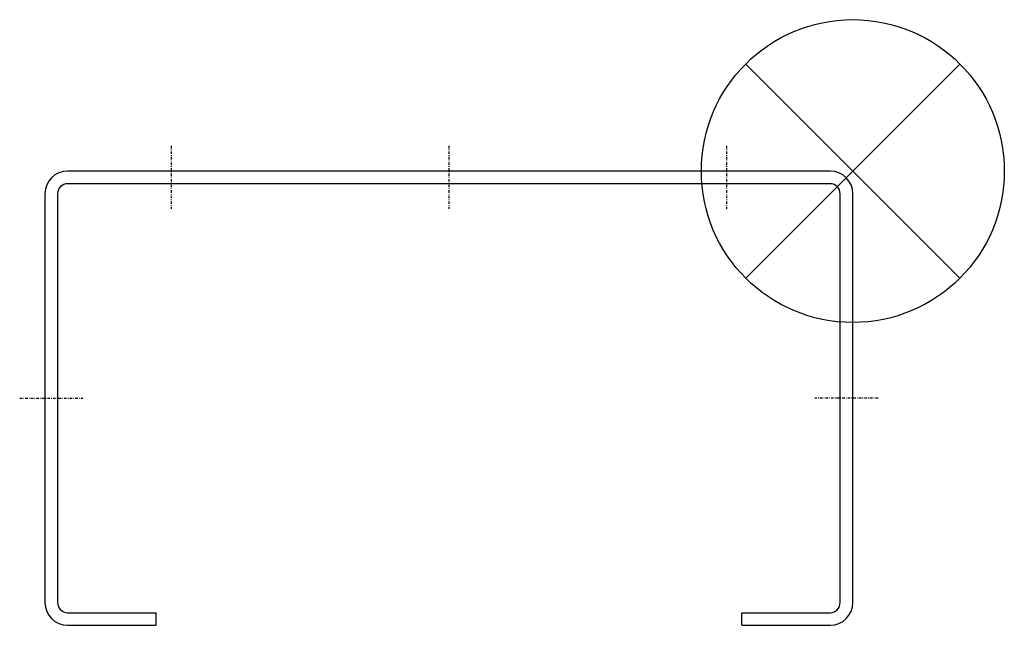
# Model space of a CAD drawing. Extents: x 171 to 366, y 46 to 166.
import ezdxf

# ---------------------------------------------------------------- set-up
doc = ezdxf.new("R2010")
doc.units = 0
doc.linetypes.add('STRICHPUNKT', pattern=[1.025, 0.5, -0.25, 0.025, -0.25])
doc.layers.get('0').update_dxf_attribs({"linetype": 'CONTINUOUS'})

# ---------------------------------------------------------------- blocks, each defined once
blk = doc.blocks.new('ZOP')
at = {"color": 6}
for p, q in [((21.21, 21.21), (-21.21, -21.21)), ((-21.21, 21.21), (21.21, -21.21))]:
    blk.add_line(p, q, dxfattribs=at)
blk.add_circle((0, 0), 30, dxfattribs=at)

msp = doc.modelspace()

# ---------------------------------------------------------------- linework, layer by layer
at = {"linetype": 'STRICHPUNKT'}
for p, q in [((200.87, 140.59), (200.87, 128.09)), ((255.87, 140.59), (255.87, 128.09)), ((310.87, 140.59), (310.87, 128.09)), ((170.87, 90.59), (183.37, 90.59)), ((340.87, 90.59), (328.37, 90.59))]:
    msp.add_line(p, q, dxfattribs=at)
for p, q in [((331.37, 135.59), (180.37, 135.59)), ((331.37, 133.09), (180.37, 133.09)), ((175.87, 131.09), (175.87, 50.09)), ((178.37, 131.09), (178.37, 50.09)), ((333.37, 50.09), (333.37, 131.09)), ((335.87, 50.09), (335.87, 131.09)), ((180.37, 48.09), (197.87, 48.09)), ((197.87, 45.59), (197.87, 48.09)), ((313.87, 48.09), (331.37, 48.09)), ((313.87, 45.59), (313.87, 48.09)), ((180.37, 45.59), (197.87, 45.59)), ((313.87, 45.59), (331.37, 45.59))]:
    msp.add_line(p, q)
for centre, radius, start, end in [((180.37, 131.09), 4.5, 90, 180), ((331.37, 131.09), 4.5, 0, 90), ((180.37, 131.09), 2, 90, 180), ((331.37, 131.09), 2, 0, 90), ((180.37, 50.09), 4.5, 180, 270), ((180.37, 50.09), 2, 180, 270), ((331.37, 50.09), 2, 270, 0), ((331.37, 50.09), 4.5, 270, 0)]:
    msp.add_arc(centre, radius, start, end)

# ---------------------------------------------------------------- block references
msp.add_blockref('ZOP', (335.87, 135.59))

doc.saveas('drawing.dxf')
